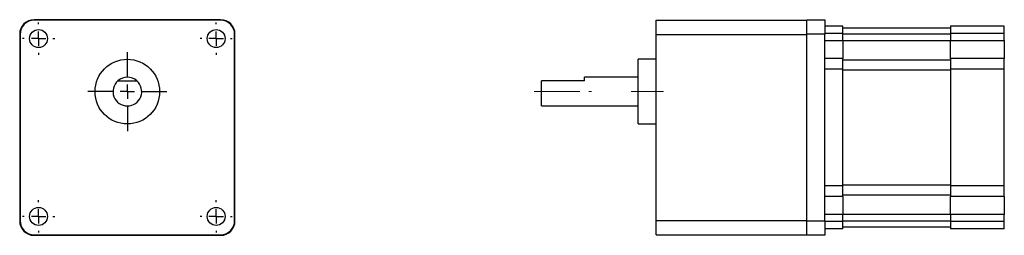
# Model space of a CAD drawing. Header units: millimetres. Extents: x 86 to 361, y 119 to 179.
import ezdxf

# ---------------------------------------------------------------- set-up
doc = ezdxf.new("R2010")
doc.units = ezdxf.units.MM
doc.linetypes.add('CENTERX2', pattern=[20.32, 12.7, -2.54, 2.54, -2.54])
doc.layers.add('標註文字', color=1, linetype='Continuous')

# ---------------------------------------------------------------- blocks, each defined once
blk = doc.blocks.new('SW_CENTERMARKSYMBOL_0')
at = {"layer": '標註文字', "color": 0}
for p, q in [((0, 4), (0, 11)), ((-4, 0), (-11, 0)), ((0, 0), (-2, 0)), ((0, 0), (0, 2)), ((0, 0), (0, -2)), ((0, 0), (2, 0)), ((4, 0), (11, 0)), ((0, -4), (0, -11))]:
    blk.add_line(p, q, dxfattribs=at)
blk = doc.blocks.new('SW_CENTERMARKSYMBOL_1')
at = {"layer": '標註文字', "color": 0}
for p, q in [((0, 4), (0, 4.5)), ((-4, 0), (-4.5, 0)), ((0, 0), (-2, 0)), ((0, 0), (0, 2)), ((0, 0), (0, -2)), ((0, 0), (2, 0)), ((4, 0), (4.5, 0)), ((0, -4), (0, -4.5))]:
    blk.add_line(p, q, dxfattribs=at)
blk = doc.blocks.new('SW_CENTERMARKSYMBOL_2')
at = {"layer": '標註文字', "color": 0}
for p, q in [((0, 4), (0, 4.5)), ((-4, 0), (-4.5, 0)), ((0, 0), (-2, 0)), ((0, 0), (0, 2)), ((0, 0), (0, -2)), ((0, 0), (2, 0)), ((4, 0), (4.5, 0)), ((0, -4), (0, -4.5))]:
    blk.add_line(p, q, dxfattribs=at)
blk = doc.blocks.new('SW_CENTERMARKSYMBOL_3')
at = {"layer": '標註文字', "color": 0}
for p, q in [((0, 4), (0, 4.5)), ((-4, 0), (-4.5, 0)), ((0, 0), (-2, 0)), ((0, 0), (0, 2)), ((0, 0), (0, -2)), ((0, 0), (2, 0)), ((4, 0), (4.5, 0)), ((0, -4), (0, -4.5))]:
    blk.add_line(p, q, dxfattribs=at)
blk = doc.blocks.new('SW_CENTERMARKSYMBOL_4')
at = {"layer": '標註文字', "color": 0}
for p, q in [((0, 4), (0, 4.5)), ((-4, 0), (-4.5, 0)), ((0, 0), (-2, 0)), ((0, 0), (0, 2)), ((0, 0), (0, -2)), ((0, 0), (2, 0)), ((4, 0), (4.5, 0)), ((0, -4), (0, -4.5))]:
    blk.add_line(p, q, dxfattribs=at)

msp = doc.modelspace()

# ---------------------------------------------------------------- linework, layer by layer
at = {"color": 7, "linetype": 'Continuous', "lineweight": 30}
for p, q in [((142.18, 178.8), (90.18, 178.8)), ((142.08, 178.7), (90.28, 178.7)), ((263.57, 174.7), (263.57, 178.7)), ((263.57, 178.7), (305.57, 178.7)), ((305.57, 174.8), (305.57, 178.8)), ((305.57, 178.8), (310.57, 178.8)), ((310.57, 178.8), (310.57, 174.8)), ((315.57, 177), (310.57, 177)), ((315.57, 175), (315.57, 177)), ((315.57, 176.5), (345.57, 176.5)), ((360.57, 177), (345.57, 177)), ((345.57, 177), (345.57, 175)), ((360.57, 175), (360.57, 177)), ((86.18, 174.8), (86.18, 122.8)), ((86.28, 174.7), (86.28, 122.9)), ((146.08, 122.9), (146.08, 174.7)), ((146.18, 122.8), (146.18, 174.8)), ((263.57, 174.7), (305.57, 174.7)), ((263.57, 122.9), (263.57, 174.7)), ((310.57, 174.8), (305.57, 174.8)), ((305.57, 122.8), (305.57, 174.8)), ((315.57, 175), (310.57, 175)), ((310.57, 122.8), (310.57, 174.8)), ((310.57, 173), (315.57, 173)), ((315.57, 173), (315.57, 175)), ((345.57, 174.74), (315.57, 174.74)), ((315.57, 173), (345.57, 173)), ((315.57, 173), (315.57, 168)), ((360.57, 175), (345.57, 175)), ((345.57, 175), (345.57, 173)), ((345.57, 173), (360.57, 173)), ((345.57, 168), (345.57, 173)), ((360.57, 173), (360.57, 175)), ((360.57, 173), (360.57, 168)), ((263.57, 167.8), (258.57, 167.8)), ((258.57, 158.8), (258.57, 167.8)), ((315.57, 168), (310.57, 168)), ((315.57, 165), (315.57, 168)), ((345.57, 167.5), (315.57, 167.5)), ((345.57, 168), (345.57, 165)), ((360.57, 168), (345.57, 168)), ((360.57, 165), (360.57, 168)), ((315.57, 165), (310.57, 165)), ((315.57, 132.6), (315.57, 165)), ((315.57, 164.85), (345.57, 164.85)), ((345.57, 165), (345.57, 132.6)), ((360.57, 165), (345.57, 165)), ((360.57, 132.6), (360.57, 165)), ((258.57, 162.8), (243.57, 162.8)), ((243.57, 161.8), (243.57, 162.8)), ((113.53, 161.8), (118.82, 161.8)), ((243.57, 161.8), (231.57, 161.8)), ((231.57, 154.8), (231.57, 161.8)), ((258.57, 149.8), (258.57, 158.8)), ((231.57, 154.8), (258.57, 154.8)), ((258.57, 149.8), (263.57, 149.8)), ((315.57, 132.6), (310.57, 132.6)), ((345.57, 132.76), (315.57, 132.76)), ((315.57, 129.6), (315.57, 132.6)), ((360.57, 132.6), (345.57, 132.6)), ((345.57, 132.6), (345.57, 129.6)), ((360.57, 129.6), (360.57, 132.6)), ((315.57, 129.6), (310.57, 129.6)), ((315.57, 130.1), (345.57, 130.1)), ((315.57, 129.6), (315.57, 124.6)), ((360.57, 129.6), (345.57, 129.6)), ((345.57, 124.6), (345.57, 129.6)), ((360.57, 129.6), (360.57, 124.6)), ((315.57, 124.6), (310.57, 124.6)), ((345.57, 124.6), (315.57, 124.6)), ((315.57, 122.6), (315.57, 124.6)), ((360.57, 124.6), (345.57, 124.6)), ((345.57, 124.6), (345.57, 122.6)), ((360.57, 122.6), (360.57, 124.6)), ((263.57, 122.9), (305.57, 122.9)), ((263.57, 118.9), (263.57, 122.9)), ((305.57, 118.8), (305.57, 122.8)), ((305.57, 122.8), (310.57, 122.8)), ((310.57, 122.8), (310.57, 118.8)), ((315.57, 122.6), (310.57, 122.6)), ((315.57, 122.87), (345.57, 122.87)), ((315.57, 120.6), (315.57, 122.6)), ((345.57, 121.1), (315.57, 121.1)), ((360.57, 122.6), (345.57, 122.6)), ((345.57, 122.6), (345.57, 120.6)), ((360.57, 120.6), (360.57, 122.6)), ((90.18, 118.8), (142.18, 118.8)), ((90.28, 118.9), (142.08, 118.9)), ((263.57, 118.9), (305.57, 118.9)), ((310.57, 118.8), (305.57, 118.8)), ((315.57, 120.6), (310.57, 120.6)), ((360.57, 120.6), (345.57, 120.6))]:
    msp.add_line(p, q, dxfattribs=at)
for centre, radius in [((91.43, 173.55), 2.5), ((140.93, 173.55), 2.5), ((116.18, 158.8), 9), ((91.43, 124.06), 2.5), ((140.93, 124.06), 2.5)]:
    msp.add_circle(centre, radius, dxfattribs=at)
for centre, start, end in [((90.18, 174.8), 90, 180), ((90.28, 174.7), 90, 180), ((142.08, 174.7), 0, 90), ((142.18, 174.8), 0, 90), ((116.18, 158.8), 48.5904, 131.4096), ((116.18, 158.8), 131.4096, 48.5904), ((90.18, 122.8), 180, 270), ((90.28, 122.9), 180, 270), ((142.08, 122.9), 270, 0), ((142.18, 122.8), 270, 0)]:
    msp.add_arc(centre, 4, start, end, dxfattribs=at)
at = {"layer": '標註文字', "linetype": 'CENTERX2', "lineweight": 0}
for p, q in [((229.57, 158.8), (245.57, 158.8)), ((256.57, 158.8), (265.57, 158.8))]:
    msp.add_line(p, q, dxfattribs=at)

# ---------------------------------------------------------------- block references
at = {"layer": '標註文字'}
for name, p in [('SW_CENTERMARKSYMBOL_4', (91.43, 173.55)), ('SW_CENTERMARKSYMBOL_1', (140.93, 173.55)), ('SW_CENTERMARKSYMBOL_0', (116.18, 158.8)), ('SW_CENTERMARKSYMBOL_3', (91.43, 124.06)), ('SW_CENTERMARKSYMBOL_2', (140.93, 124.06))]:
    msp.add_blockref(name, p, dxfattribs=at)

doc.saveas('drawing.dxf')
